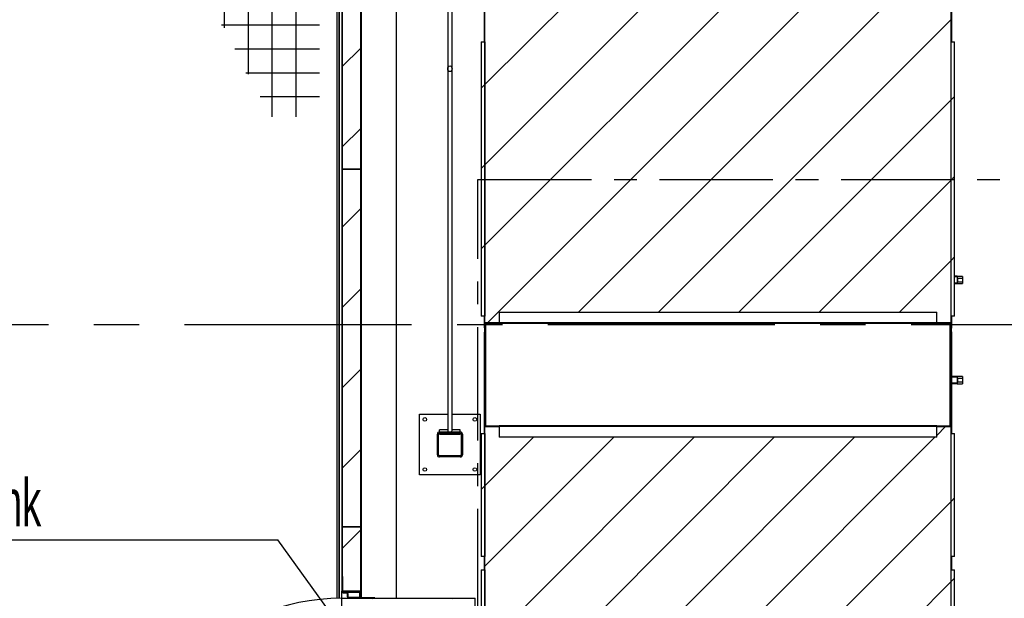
# Model space of a CAD drawing. Header units: millimetres. Extents: x 250 to 59450, y 0 to 41800.
# Tile 84 of 148: x 49679 to 52433, y 14296 to 15914. Entities that reach past the tile are written whole.
import ezdxf

# ---------------------------------------------------------------- set-up
doc = ezdxf.new("R2010")
doc.units = ezdxf.units.MM
doc.header["$LTSCALE"] = 50
doc.header["$PDSIZE"] = -1
doc.linetypes.add('CENTER', pattern=[10.16, 6.35, -1.27, 1.27, -1.27])
doc.linetypes.add('CENTERX2', pattern=[20.32, 12.7, -2.54, 2.54, -2.54])
for name, color, linetype in [('KONTUR', 7, 'Continuous'), ('MASS', 29, 'Continuous'), ('SCHNITT', 5, 'CENTER'), ('TEXT_1', 176, 'Continuous')]:
    doc.layers.add(name, color=color, linetype=linetype)
doc.styles.add('SLDTEXTSTYLE0', font='TXT', dxfattribs={"width": 0.605})
doc.dimstyles.new('SLDDIMSTYLE1', dxfattribs={"dimtxt": 0.18, "dimasz": 50, "dimexe": 0, "dimexo": 0.0625, "dimgap": 0, "dimtad": 0, "dimtih": 1, "dimtoh": 1, "dimdec": 0, "dimrnd": 1e-09, "dimzin": 0, "dimdsep": 46, "dimtxsty": 'Standard', "dimblk1": 'DOT', "dimblk2": 'DOT', "dimsah": 1, "dimcen": 0.09, "dimadec": 0, "dimazin": 0, "dimtfac": 50, "dimtdec": 0, "dimtofl": 0, "dimtmove": 0, "dimatfit": 3, "dimldrblk": 'DOT', "dimfxl": 1, "dimfrac": 2, "dimtolj": 1, "dimtzin": 0, "dimarcsym": 0})
doc.dimstyles.new('SLDDIMSTYLE2', dxfattribs={"dimtxt": 128.415934, "dimasz": 100, "dimexe": 0, "dimexo": 0.0625, "dimgap": 32.103984, "dimtad": 1, "dimdec": 1, "dimrnd": 1e-09, "dimzin": 12, "dimdsep": 46, "dimtxsty": 'SLDTEXTSTYLE0', "dimsah": 1, "dimcen": 0.09, "dimadec": 0, "dimazin": 3, "dimtfac": 1, "dimtdec": 1, "dimtofl": 0, "dimtmove": 0, "dimatfit": 3, "dimfxl": 1, "dimfrac": 2, "dimtolj": 1, "dimtzin": 12, "dimarcsym": 0})

# ---------------------------------------------------------------- blocks, each defined once
blk = doc.blocks.new('Gitterrost')
at = {"color": 7, "linetype": 'Continuous', "lineweight": 0}
blk.add_point((0, 0), dxfattribs=at)
at = {"layer": 'KONTUR', "color": 8, "true_color": 0x808080}
for p, q in [((5817, -2483), (5817, -41924)), ((9150, -2483), (9150, -41924)), ((12483, -2483), (12483, -35964)), ((15817, -2483), (15817, -29510)), ((19150, -2483), (19150, -24930)), ((22483, -2483), (22483, -21376)), ((25817, -2483), (25817, -18520)), ((29150, -2483), (29150, -16196)), ((32483, -2483), (32483, -14306)), ((35817, -2483), (35817, -12787)), ((39150, -2483), (39150, -10787)), ((2483, -5817), (41924, -5817)), ((2483, -9150), (41924, -9150)), ((2483, -12483), (35964, -12483)), ((2483, -15817), (29510, -15817)), ((2483, -19150), (24930, -19150)), ((2483, -22483), (21376, -22483)), ((2483, -25817), (18520, -25817)), ((2483, -29150), (16196, -29150)), ((2483, -32483), (14306, -32483)), ((2483, -35817), (12787, -35817)), ((2483, -39150), (10787, -39150))]:
    blk.add_line(p, q, dxfattribs=at)
blk = doc.blocks.new('Block1')
at = {"color": 7, "linetype": 'Continuous', "rotation": 270.0000000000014}
blk.add_blockref('Gitterrost', (348500, 198500), dxfattribs=at)
blk = doc.blocks.new('_D_30')
at = {"layer": 'MASS'}
for p, q in [((52334.4, 16906.4), (52803.1, 16906.4)), ((52778.1, 13166.4), (52778.1, 16906.4)), ((52334.4, 13166.4), (52803.1, 13166.4))]:
    blk.add_line(p, q, dxfattribs=at)
for points in [[(52778.1, 16906.4), (52753.1, 16806.4), (52803.1, 16806.4)], [(52778.1, 13166.4), (52803.1, 13266.4), (52753.1, 13266.4)]]:
    blk.add_solid(points, dxfattribs=at)
at = {"layer": 'MASS', "insert": (52607.6, 14840.4), "char_height": 132.29, "attachment_point": 1, "rotation": 90, "style": 'SLDTEXTSTYLE0'}
blk.add_mtext('3740', dxfattribs=at)
blk = doc.blocks.new('SW_NOTE_0_35')
at = {"layer": 'TEXT_1', "color": 0}
blk.add_line((-1622.1, 0), (0, 0), dxfattribs=at)
at = {"layer": 'TEXT_1', "color": 0, "insert": (-1643.4, 170.7), "char_height": 132.292, "attachment_point": 1, "style": 'SLDTEXTSTYLE0'}
blk.add_mtext('Versorgungsschrank', dxfattribs=at)
blk = doc.blocks.new('_Dot')
at = {"color": 0, "linetype": 'ByBlock', "lineweight": -2}
blk.add_line((-0.5, 0), (-1, 0), dxfattribs=at)
at = {"color": 0, "linetype": 'ByBlock', "const_width": 0.5}
blk.add_lwpolyline([(-0.25, 0, 1), (0.25, 0, 1)], format="xyb", close=True, dxfattribs=at)

msp = doc.modelspace()

# ---------------------------------------------------------------- hatches: boundary and pattern name
at = {"layer": 'SCHNITT', "linetype": 'Continuous', "lineweight": 18}
h = msp.add_hatch(dxfattribs=at)
h.set_pattern_fill('ANSI31', color=256, scale=50, angle=3e-322, style=0)
h.paths.add_polyline_path([(51020.36, 15066.38), (51020.36, 15096.38), (52244.36, 15096.38), (52244.36, 15066.38), (52284.36, 15066.38), (52284.36, 15106.38), (52284.36, 16866.38), (52284.36, 16906.38), (52244.36, 16906.38), (52244.36, 16529.38), (51020.36, 16529.38), (51020.36, 16906.38), (50980.36, 16906.38), (50980.36, 16866.38), (50980.36, 15106.38), (50980.36, 15066.38)], flags=0)
h = msp.add_hatch(dxfattribs=at)
h.set_pattern_fill('ANSI31', color=256, scale=50, angle=3e-322, style=0)
h.paths.add_polyline_path([(50632.36, 16496.38), (50582.36, 16496.38), (50582.36, 15496.38), (50632.36, 15496.38)], flags=0)
h = msp.add_hatch(dxfattribs=at)
h.set_pattern_fill('ANSI31', color=256, scale=50, angle=3e-322, style=0)
h.paths.add_polyline_path([(50980.36, 15852.38), (50970.36, 15852.38), (50970.36, 15085.38), (50980.36, 15085.38)], flags=0)
h = msp.add_hatch(dxfattribs=at)
h.set_pattern_fill('ANSI31', color=256, scale=50, angle=3e-322, style=0)
h.paths.add_polyline_path([(52284.36, 15085.38), (52294.36, 15085.38), (52294.36, 15852.38), (52284.36, 15852.38)], flags=0)
h = msp.add_hatch(dxfattribs=at)
h.set_pattern_fill('ANSI31', color=256, scale=50, angle=3e-322, style=0)
edge = h.paths.add_edge_path(flags=0)
edge.add_ellipse((50882.36, 15776.92), major_axis=(0, -7.86), ratio=0.7633363, start_angle=360, end_angle=360)
h = msp.add_hatch(dxfattribs=at)
h.set_pattern_fill('ANSI31', color=256, scale=50, angle=3e-322, style=0)
h.paths.add_polyline_path([(50632.36, 15496.38), (50582.36, 15496.38), (50582.36, 14496.38), (50632.36, 14496.38)], flags=0)
h = msp.add_hatch(dxfattribs=at)
h.set_pattern_fill('ANSI31', color=256, scale=2.5, angle=90, style=0)
edge = h.paths.add_edge_path(flags=0)
edge.add_line((51020.36, 15064.38), (51020.36, 15066.38))
edge.add_line((51020.36, 15066.38), (50985.1, 15066.38))
edge.add_arc((50985.1, 15061.64), 4.74, 90, 180)
edge.add_line((50980.36, 15061.64), (50980.36, 14781.12))
edge.add_arc((50985.1, 14781.12), 4.74, 180, 270)
edge.add_line((50985.1, 14776.38), (51020.36, 14776.38))
edge.add_line((51020.36, 14776.38), (51020.36, 14778.38))
edge.add_line((51020.36, 14778.38), (50985.1, 14778.38))
edge.add_arc((50985.1, 14781.12), 2.74, 180, 270, ccw=False)
edge.add_line((50982.36, 14781.12), (50982.36, 15061.64))
edge.add_arc((50985.1, 15061.64), 2.74, 90, 180, ccw=False)
edge.add_line((50985.1, 15064.38), (51020.36, 15064.38))
h = msp.add_hatch(dxfattribs=at)
h.set_pattern_fill('ANSI31', color=256, scale=2.5, angle=90, style=0)
edge = h.paths.add_edge_path(flags=0)
edge.add_line((52244.36, 15066.38), (52244.36, 15064.38))
edge.add_line((52244.36, 15064.38), (52279.62, 15064.38))
edge.add_arc((52279.62, 15061.64), 2.74, 0, 90, ccw=False)
edge.add_line((52282.36, 15061.64), (52282.36, 14781.12))
edge.add_arc((52279.62, 14781.12), 2.74, -90, 0, ccw=False)
edge.add_line((52279.62, 14778.38), (52244.36, 14778.38))
edge.add_line((52244.36, 14778.38), (52244.36, 14776.38))
edge.add_line((52244.36, 14776.38), (52279.62, 14776.38))
edge.add_arc((52279.62, 14781.12), 4.74, 270, 360)
edge.add_line((52284.36, 14781.12), (52284.36, 15061.64))
edge.add_arc((52279.62, 15061.64), 4.74, 0, 90)
edge.add_line((52279.62, 15066.38), (52244.36, 15066.38))
h = msp.add_hatch(dxfattribs=at)
h.set_pattern_fill('ANSI31', color=256, scale=50, angle=3e-322, style=0)
h.paths.add_polyline_path([(51020.36, 14746.38), (51020.36, 14776.38), (50980.36, 14776.38), (50980.36, 14736.38), (50980.36, 13206.38), (50980.36, 13166.38), (51020.36, 13166.38), (51020.36, 13406.38), (52244.36, 13406.38), (52244.36, 13166.38), (52284.36, 13166.38), (52284.36, 13206.38), (52284.36, 14736.38), (52284.36, 14776.38), (52244.36, 14776.38), (52244.36, 14746.38)], flags=0)
h = msp.add_hatch(dxfattribs=at)
h.set_pattern_fill('ANSI31', color=256, scale=50, angle=3e-322, style=0)
edge = h.paths.add_edge_path(flags=0)
edge.add_arc((50911.36, 14755.38), 6, 0, 90)
edge.add_line((50911.36, 14761.38), (50853.36, 14761.38))
edge.add_arc((50853.36, 14755.38), 6, 90, 180)
edge.add_line((50847.36, 14755.38), (50847.36, 14697.38))
edge.add_arc((50853.36, 14697.38), 6, 180, 270)
edge.add_line((50853.36, 14691.38), (50911.36, 14691.38))
edge.add_arc((50911.36, 14697.38), 6, 270, 360)
edge.add_line((50917.36, 14697.38), (50917.36, 14755.38))
edge = h.paths.add_edge_path(flags=0)
edge.add_arc((50853.36, 14755.38), 3, 90, 180, ccw=False)
edge.add_line((50853.36, 14758.38), (50911.36, 14758.38))
edge.add_arc((50911.36, 14755.38), 3, 0, 90, ccw=False)
edge.add_line((50914.36, 14755.38), (50914.36, 14697.38))
edge.add_arc((50911.36, 14697.38), 3, 270, 360, ccw=False)
edge.add_line((50911.36, 14694.38), (50853.36, 14694.38))
edge.add_arc((50853.36, 14697.38), 3, 180, 270, ccw=False)
edge.add_line((50850.36, 14697.38), (50850.36, 14755.38))
h = msp.add_hatch(dxfattribs=at)
h.set_pattern_fill('ANSI31', color=256, scale=50, angle=3e-322, style=0)
h.paths.add_polyline_path([(50980.36, 14757.38), (50970.36, 14757.38), (50970.36, 14413.38), (50980.36, 14413.38)], flags=0)
h = msp.add_hatch(dxfattribs=at)
h.set_pattern_fill('ANSI31', color=256, scale=50, angle=3e-322, style=0)
h.paths.add_polyline_path([(52284.36, 14413.38), (52294.36, 14413.38), (52294.36, 14757.38), (52284.36, 14757.38)], flags=0)
h = msp.add_hatch(dxfattribs=at)
h.set_pattern_fill('ANSI31', color=256, scale=50, angle=3e-322, style=0)
h.paths.add_polyline_path([(50632.36, 14496.38), (50582.36, 14496.38), (50582.36, 14316.38), (50632.36, 14316.38)], flags=0)
h = msp.add_hatch(dxfattribs=at)
h.set_pattern_fill('ANSI31', color=256, scale=50, angle=3e-322, style=0)
edge = h.paths.add_edge_path(flags=0)
edge.add_line((50582.36, 14315.88), (50582.36, 14356.88))
edge.add_line((50582.36, 14356.88), (50580.36, 14356.88))
edge.add_line((50580.36, 14356.88), (50580.36, 14315.88))
edge.add_arc((50584.36, 14315.88), 4, 180, 270)
edge.add_line((50584.36, 14311.88), (50593.36, 14311.88))
edge.add_arc((50593.36, 14309.88), 2, 0, 90, ccw=False)
edge.add_line((50595.36, 14309.88), (50595.36, 14300.88))
edge.add_arc((50599.36, 14300.88), 4, 180, 270)
edge.add_line((50599.36, 14296.88), (50630.36, 14296.88))
edge.add_line((50630.36, 14296.88), (50630.36, 14298.88))
edge.add_line((50630.36, 14298.88), (50599.36, 14298.88))
edge.add_arc((50599.36, 14300.88), 2, 180, 270, ccw=False)
edge.add_line((50597.36, 14300.88), (50597.36, 14309.88))
edge.add_arc((50593.36, 14309.88), 4, 0, 90)
edge.add_line((50593.36, 14313.88), (50584.36, 14313.88))
edge.add_arc((50584.36, 14315.88), 2, 180, 270, ccw=False)
h = msp.add_hatch(dxfattribs=at)
h.set_pattern_fill('ANSI31', color=256, scale=50, angle=3e-322, style=0)
h.paths.add_polyline_path([(50980.36, 14375.38), (50970.36, 14375.38), (50970.36, 13865.38), (50980.36, 13865.38)], flags=0)
h = msp.add_hatch(dxfattribs=at)
h.set_pattern_fill('ANSI31', color=256, scale=50, angle=3e-322, style=0)
h.paths.add_polyline_path([(52284.36, 13865.38), (52294.36, 13865.38), (52294.36, 14375.38), (52284.36, 14375.38)], flags=0)
h = msp.add_hatch(dxfattribs=at)
h.set_pattern_fill('ANSI31', color=256, scale=50, angle=3e-322, style=0)
h.paths.add_polyline_path([(50672.36, 14296.38), (50672.36, 14297.88), (50633.86, 14297.88), (50633.86, 14336.38), (50632.36, 14336.38), (50632.36, 14296.38)], flags=0)
h = msp.add_hatch(dxfattribs=at)
h.set_pattern_fill('ANSI31', color=256, scale=50, angle=3e-322, style=0)
h.paths.add_polyline_path([(50582.36, 14294.38), (50951.36, 14294.38), (50951.36, 13698.38), (50582.36, 13698.38), (50582.36, 13728.38), (50580.36, 13728.38), (50580.36, 13696.38), (50953.36, 13696.38), (50953.36, 14296.38), (50580.36, 14296.38), (50580.36, 14264.38), (50582.36, 14264.38)], flags=0)

# ---------------------------------------------------------------- linework, layer by layer
at = {"color": 250, "linetype": 'Continuous', "lineweight": 25, "true_color": 0x404040}
for p, q in [((50732.36, 21796.38), (50732.36, 14296.38)), ((50572.36, 16486.38), (50572.36, 14296.32)), ((50572.36, 14296.32), (50572.36, 16486.38))]:
    msp.add_line(p, q, dxfattribs=at)
at = {"color": 36, "linetype": 'Continuous', "lineweight": 25, "true_color": 0x7c3c04}
for p, q in [((50980.36, 15106.38), (50980.36, 16866.38)), ((52284.36, 15106.38), (52284.36, 16866.38)), ((50970.36, 15852.38), (50970.36, 15085.38)), ((50970.36, 15852.38), (50980.36, 15852.38)), ((50980.36, 15852.38), (50980.36, 15085.38)), ((52284.36, 15085.38), (52284.36, 15852.38)), ((52284.36, 15852.38), (52294.36, 15852.38)), ((52294.36, 15085.38), (52294.36, 15852.38)), ((50980.36, 15066.38), (50980.36, 15106.38)), ((51020.36, 15096.38), (52244.36, 15096.38)), ((51020.36, 15096.38), (51020.36, 15066.38)), ((52244.36, 15066.38), (52244.36, 15096.38)), ((52284.36, 15066.38), (52284.36, 15106.38)), ((50980.36, 15085.38), (50970.36, 15085.38)), ((52294.36, 15085.38), (52284.36, 15085.38)), ((51020.36, 15066.38), (50980.36, 15066.38)), ((50980.36, 14781.12), (50980.36, 15061.64)), ((50982.36, 15061.64), (50982.36, 14781.12)), ((50985.1, 15066.38), (51020.36, 15066.38)), ((51020.36, 15064.38), (50985.1, 15064.38)), ((51020.36, 15066.38), (51020.36, 15064.38)), ((51020.36, 15066.38), (52244.36, 15066.38)), ((52244.36, 15066.38), (51020.36, 15066.38)), ((52244.36, 15064.38), (51020.36, 15064.38)), ((52244.36, 15064.38), (52244.36, 15066.38)), ((52244.36, 15066.38), (52279.62, 15066.38)), ((52284.36, 15066.38), (52244.36, 15066.38)), ((52279.62, 15064.38), (52244.36, 15064.38)), ((52282.36, 14781.12), (52282.36, 15061.64)), ((52284.36, 15061.64), (52284.36, 14781.12)), ((50980.36, 14736.38), (50980.36, 14776.38)), ((50980.36, 14776.38), (51020.36, 14776.38)), ((50985.1, 14778.38), (51020.36, 14778.38)), ((51020.36, 14776.38), (50985.1, 14776.38)), ((51020.36, 14778.38), (51020.36, 14776.38)), ((52244.36, 14778.38), (51020.36, 14778.38)), ((51020.36, 14776.38), (51020.36, 14746.38)), ((52244.36, 14776.38), (51020.36, 14776.38)), ((52244.36, 14776.38), (51020.36, 14776.38)), ((52244.36, 14776.38), (52244.36, 14778.38)), ((52244.36, 14778.38), (52279.62, 14778.38)), ((52244.36, 14746.38), (52244.36, 14776.38)), ((52244.36, 14776.38), (52284.36, 14776.38)), ((52279.62, 14776.38), (52244.36, 14776.38)), ((52284.36, 14736.38), (52284.36, 14776.38)), ((50970.36, 14757.38), (50970.36, 14413.38)), ((50970.36, 14757.38), (50980.36, 14757.38)), ((50980.36, 14757.38), (50980.36, 14413.38)), ((50980.36, 13206.38), (50980.36, 14736.38)), ((52244.36, 14746.38), (51020.36, 14746.38)), ((52284.36, 14413.38), (52284.36, 14757.38)), ((52284.36, 14757.38), (52294.36, 14757.38)), ((52284.36, 13206.38), (52284.36, 14736.38)), ((52294.36, 14413.38), (52294.36, 14757.38)), ((50980.36, 14413.38), (50970.36, 14413.38)), ((52294.36, 14413.38), (52284.36, 14413.38)), ((50970.36, 14375.38), (50970.36, 13865.38)), ((50970.36, 14375.38), (50980.36, 14375.38)), ((50980.36, 14375.38), (50980.36, 13865.38)), ((52284.36, 14375.38), (52294.36, 14375.38)), ((52284.36, 13865.38), (52284.36, 14375.38)), ((52294.36, 13865.38), (52294.36, 14375.38))]:
    msp.add_line(p, q, dxfattribs=at)
at = {"color": 136, "linetype": 'Continuous', "lineweight": 25, "true_color": 0x008080}
for p, q in [((50567.36, 14296.24), (50567.36, 16481.38)), ((50876.36, 15986.38), (50876.36, 15776.92)), ((50888.36, 15776.92), (50888.36, 15986.38)), ((50876.36, 15776.92), (50876.36, 14765.25)), ((50888.36, 14765.25), (50888.36, 15776.92)), ((50797.36, 14641.38), (50797.36, 14811.38)), ((50797.36, 14811.38), (50876.36, 14811.38)), ((50888.36, 14811.38), (50967.36, 14811.38)), ((50967.36, 14811.38), (50967.36, 14641.38)), ((50876.36, 14767.38), (50853.36, 14767.38)), ((50853.36, 14761.38), (50853.36, 14767.38)), ((50911.36, 14767.38), (50888.36, 14767.38)), ((50911.36, 14761.38), (50911.36, 14767.38)), ((50847.36, 14697.38), (50847.36, 14755.38)), ((50850.36, 14697.38), (50850.36, 14755.38)), ((50853.36, 14761.38), (50911.36, 14761.38)), ((50853.36, 14758.38), (50911.36, 14758.38)), ((50853.36, 14755.38), (50853.36, 14758.38)), ((50853.36, 14755.38), (50911.36, 14755.38)), ((50911.36, 14755.38), (50911.36, 14758.38)), ((50914.36, 14755.38), (50914.36, 14697.38)), ((50917.36, 14755.38), (50917.36, 14697.38)), ((50911.36, 14694.38), (50853.36, 14694.38)), ((50911.36, 14691.38), (50853.36, 14691.38)), ((50967.36, 14641.38), (50797.36, 14641.38))]:
    msp.add_line(p, q, dxfattribs=at)
at = {"color": 7, "linetype": 'Continuous', "lineweight": 25}
for p, q in [((50582.36, 15496.38), (50582.36, 16496.38)), ((50632.36, 16496.38), (50632.36, 15496.38)), ((50580.36, 16456.38), (50580.36, 14356.88)), ((50634.36, 16456.38), (50634.36, 14297.88)), ((50632.36, 15496.38), (50582.36, 15496.38)), ((50582.36, 14496.38), (50582.36, 15496.38)), ((50582.36, 15496.38), (50632.36, 15496.38)), ((50632.36, 15496.38), (50632.36, 14496.38)), ((50582.36, 14316.38), (50582.36, 14496.38)), ((50582.36, 14496.38), (50632.36, 14496.38)), ((50632.36, 14496.38), (50582.36, 14496.38)), ((50632.36, 14496.38), (50632.36, 14316.38)), ((50632.36, 14316.38), (50582.36, 14316.38))]:
    msp.add_line(p, q, dxfattribs=at)
at = {"color": 190, "linetype": 'Continuous', "lineweight": 25, "true_color": 0x8000ff}
for p, q in [((50978.86, 15852.38), (50978.86, 16120.38)), ((52285.86, 16120.38), (52285.86, 15852.38)), ((52301.86, 15196.88), (52294.36, 15196.88)), ((52301.86, 15194.88), (52294.36, 15194.88)), ((52301.86, 15177.88), (52294.36, 15177.88)), ((52301.86, 15196.88), (52301.86, 15194.88)), ((52316.86, 15196.38), (52301.86, 15196.38)), ((52301.86, 15194.88), (52301.86, 15177.88)), ((52301.86, 15177.88), (52301.86, 15175.88)), ((52302.86, 15191.38), (52316.86, 15191.38)), ((52302.86, 15191.38), (52302.86, 15181.38)), ((52302.86, 15181.38), (52316.86, 15181.38)), ((52316.86, 15196.38), (52316.86, 15191.38)), ((52316.86, 15191.38), (52316.86, 15181.38)), ((52316.86, 15181.38), (52316.86, 15176.38)), ((52301.86, 15175.88), (52294.36, 15175.88)), ((52301.86, 15176.38), (52316.86, 15176.38)), ((50978.86, 15052.38), (50978.86, 15085.38)), ((52285.86, 15085.38), (52285.86, 15051.38)), ((50978.86, 15052.38), (50980.36, 15052.38)), ((50978.86, 15040.38), (50980.36, 15040.38)), ((50978.86, 14757.38), (50978.86, 15040.38)), ((50980.36, 15061.64), (50980.36, 15066.38)), ((52284.36, 15066.38), (52284.36, 15061.64)), ((52285.86, 15051.38), (52284.36, 15051.38)), ((52285.86, 15041.38), (52284.36, 15041.38)), ((52285.86, 15041.38), (52285.86, 14757.38)), ((52301.86, 14916.88), (52285.86, 14916.88)), ((52301.86, 14914.88), (52285.86, 14914.88)), ((52301.86, 14916.88), (52301.86, 14914.88)), ((52316.86, 14916.38), (52301.86, 14916.38)), ((52301.86, 14914.88), (52301.86, 14897.88)), ((52302.86, 14911.38), (52302.86, 14901.38)), ((52302.86, 14911.38), (52316.86, 14911.38)), ((52302.86, 14901.38), (52316.86, 14901.38)), ((52316.86, 14916.38), (52316.86, 14911.38)), ((52316.86, 14911.38), (52316.86, 14901.38)), ((52316.86, 14901.38), (52316.86, 14896.38)), ((52301.86, 14897.88), (52285.86, 14897.88)), ((52301.86, 14895.88), (52285.86, 14895.88)), ((52301.86, 14897.88), (52301.86, 14895.88)), ((52301.86, 14896.38), (52316.86, 14896.38)), ((50980.36, 14776.38), (50980.36, 14781.12)), ((52284.36, 14781.12), (52284.36, 14776.38)), ((50978.86, 14375.38), (50978.86, 14413.38)), ((52285.86, 14413.38), (52285.86, 14375.38)), ((50580.36, 14356.88), (50580.36, 14315.88)), ((50582.36, 14356.88), (50580.36, 14356.88)), ((50582.36, 14356.88), (50582.36, 14315.88)), ((50632.36, 14336.38), (50632.36, 14296.38)), ((50633.86, 14336.38), (50632.36, 14336.38)), ((50633.86, 14297.88), (50633.86, 14336.38)), ((50580.36, 14313.88), (50580.36, 14315.88)), ((50580.89, 14313.88), (50580.36, 14313.88)), ((50580.36, 14312.88), (50580.36, 14313.88)), ((50580.36, 14312.88), (50581.71, 14312.88)), ((50580.36, 14296.38), (50580.36, 14312.88)), ((50580.36, 14264.38), (50580.36, 14296.38)), ((50580.36, 14296.38), (50953.36, 14296.38)), ((50584.36, 14313.88), (50593.36, 14313.88)), ((50584.36, 14311.88), (50593.36, 14311.88)), ((50595.36, 14309.88), (50595.36, 14300.88)), ((50630.36, 14312.88), (50596, 14312.88)), ((50597.36, 14309.88), (50597.36, 14300.88)), ((50630.36, 14298.88), (50599.36, 14298.88)), ((50630.36, 14296.88), (50599.36, 14296.88)), ((50630.36, 14298.88), (50630.36, 14312.88)), ((50630.36, 14298.88), (50630.36, 14296.88)), ((50630.36, 14296.38), (50630.36, 14296.88)), ((50632.36, 14296.38), (50672.36, 14296.38)), ((50672.36, 14297.88), (50633.86, 14297.88)), ((50672.36, 14296.38), (50672.36, 14297.88)), ((50953.36, 13696.38), (50953.36, 14296.38))]:
    msp.add_line(p, q, dxfattribs=at)
at = {"color": 7, "linetype": 'CENTERX2'}
msp.add_line((26772.36, 15061.38), (57647.36, 15061.38), dxfattribs=at)
at = {"color": 136, "linetype": 'Continuous', "lineweight": 25, "true_color": 0x008080}
for centre in [(50812.36, 14796.38), (50952.36, 14796.38), (50812.36, 14656.38), (50952.36, 14656.38)]:
    msp.add_circle(centre, 5, dxfattribs=at)
at = {"color": 36, "linetype": 'Continuous', "lineweight": 25, "true_color": 0x7c3c04}
for centre, radius, start, end in [((50985.1, 15061.64), 4.74, 90, 180), ((50985.1, 15061.64), 2.74, 90, 180), ((52279.62, 15061.64), 4.74, 0, 90), ((52279.62, 15061.64), 2.74, 0, 90), ((50985.1, 14781.12), 4.74, 180, 270), ((50985.1, 14781.12), 2.74, 180, 270), ((52279.62, 14781.12), 4.74, 270, 0), ((52279.62, 14781.12), 2.74, 270, 0)]:
    msp.add_arc(centre, radius, start, end, dxfattribs=at)
at = {"color": 136, "linetype": 'Continuous', "lineweight": 25, "true_color": 0x008080}
for centre, radius, start, end in [((50853.36, 14755.38), 6, 90, 180), ((50853.36, 14755.38), 3, 90, 180), ((50911.36, 14755.38), 6, 0, 90), ((50911.36, 14755.38), 3, 0, 90), ((50853.36, 14697.38), 6, 180, 270), ((50853.36, 14697.38), 3, 180, 270), ((50911.36, 14697.38), 6, 270, 0), ((50911.36, 14697.38), 3, 270, 0)]:
    msp.add_arc(centre, radius, start, end, dxfattribs=at)
at = {"color": 190, "linetype": 'Continuous', "lineweight": 25, "true_color": 0x8000ff}
for centre, radius, start, end in [((50580.36, 13696.38), 600, 90, 180), ((50580.36, 13696.38), 599.9, 90, 179.99045), ((50584.36, 14315.88), 4, 180, 270), ((50584.36, 14315.88), 2, 180, 270), ((50593.36, 14309.88), 4, 0, 90), ((50593.36, 14309.88), 2, 0, 90), ((50599.36, 14300.88), 4, 180, 270), ((50599.36, 14300.88), 2, 180, 270)]:
    msp.add_arc(centre, radius, start, end, dxfattribs=at)
at = {"color": 136, "linetype": 'Continuous', "lineweight": 25, "true_color": 0x008080}
msp.add_ellipse((50882.36, 15776.92), major_axis=(0, -7.86), ratio=0.7633363, dxfattribs=at)
for major_axis, start_param, end_param in [((5.44, -5.44), 3.5758236, 4.278158), ((5.44, 5.44), 5.14662, 5.8489543), ((5.44, -5.44), 4.8017568, 5.14662), ((5.44, 5.44), 4.278158, 4.6230212)]:
    msp.add_ellipse((50882.36, 14761.38), major_axis=major_axis, ratio=0.4637519, start_param=start_param, end_param=end_param, dxfattribs=at)
at = {"layer": 'SCHNITT'}
for p, q in [((50960.65, 13721.24), (50960.65, 15467.63)), ((50960.65, 15467.63), (57428.38, 15467.63))]:
    msp.add_line(p, q, dxfattribs=at)

# ---------------------------------------------------------------- block references
at = {"color": 7, "linetype": 'Continuous', "xscale": 0.02, "yscale": 0.02, "zscale": 0.02}
msp.add_blockref('Block1', (43597.36, 12511.38), dxfattribs=at)
at = {"layer": 'TEXT_1'}
msp.add_blockref('SW_NOTE_0_35', (50401, 14459.41), dxfattribs=at)

# ---------------------------------------------------------------- dimensions: what is measured, and where the dimension line sits
at = {"layer": 'MASS'}
dim = msp.add_linear_dim(base=(52778.12, 16906.38), p1=(52284.36, 13166.38), p2=(52284.36, 16906.38), angle=90, dimstyle='SLDDIMSTYLE2', dxfattribs=at)
dim.commit()
dim.dimension.update_dxf_attribs({"geometry": '_D_30', "text_midpoint": (52778.12, 15036.38), "dimtype": 160})

# ---------------------------------------------------------------- leaders
at = {"layer": 'TEXT_1'}
msp.add_leader([(50741.12, 13989.72), (50401, 14459.41)], dimstyle='SLDDIMSTYLE1', dxfattribs=at)

doc.saveas('drawing.dxf')
